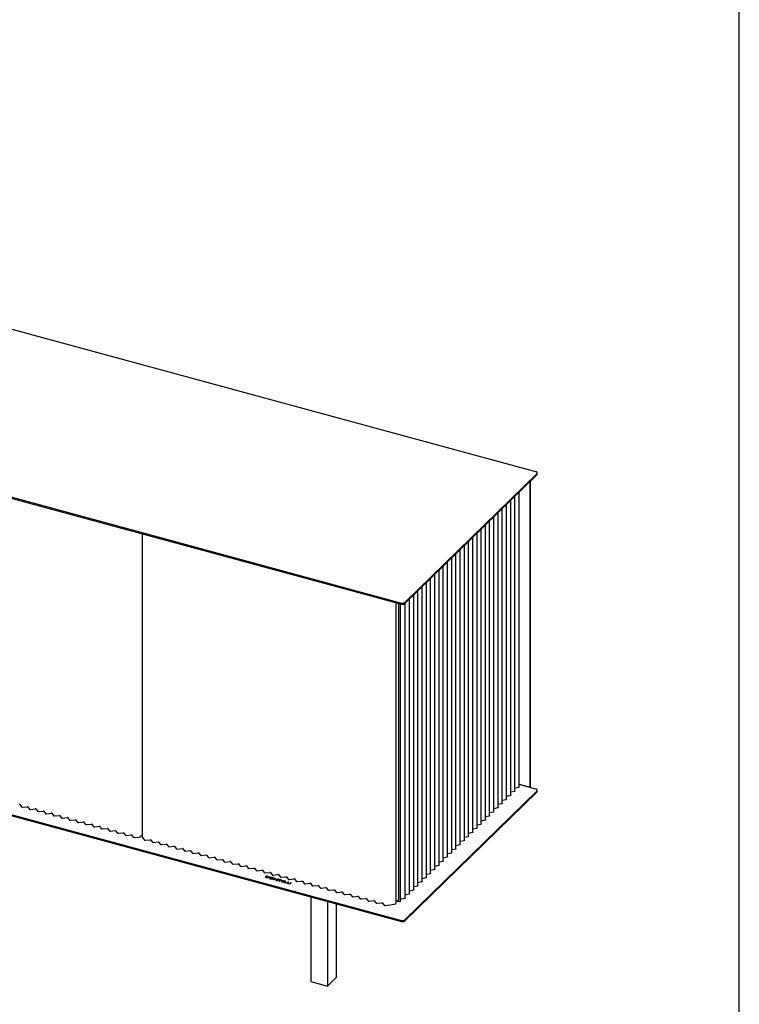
# Model space of a CAD drawing. Header units: millimetres. Extents: x 100 to 8300, y 100 to 5840.
# Tile 8 of 9: x 7145 to 8300, y 1436 to 3017. Entities that reach past the tile are written whole.
import ezdxf

# ---------------------------------------------------------------- set-up
doc = ezdxf.new("R2010")
doc.units = ezdxf.units.MM
doc.header["$LTSCALE"] = 20
doc.layers.add('SCHIZZI', color=9, linetype='Continuous')

msp = doc.modelspace()

# ---------------------------------------------------------------- linework, layer by layer
for p, q in [((7973.73, 2290.8), (5515.23, 2958.97)), ((5299.15, 2748.07), (7757.65, 2079.9)), ((5299.15, 2746.36), (7757.65, 2078.19)), ((7763.06, 2080.76), (7975.4, 2288.02)), ((7763.06, 2079.05), (7975.4, 2286.31)), ((7975.86, 2287.27), (7975.86, 2288.98)), ((7964.56, 1784.09), (7964.56, 2275.72)), ((7965.02, 1784.55), (7965.02, 2276.18)), ((7933.22, 1771.3), (7933.22, 2245.14)), ((7939.99, 1777.9), (7939.99, 2251.75)), ((7946.76, 1784.51), (7946.76, 2258.35)), ((5299.15, 2238.49), (7757.65, 1570.32)), ((5299.15, 2236.77), (7757.65, 1568.6)), ((7919.69, 1758.09), (7919.69, 2231.93)), ((7926.46, 1764.69), (7926.46, 2238.54)), ((7906.16, 1744.88), (7906.16, 2218.72)), ((7912.92, 1751.48), (7912.92, 2225.33)), ((7885.85, 1725.06), (7885.85, 2198.91)), ((7892.62, 1731.67), (7892.62, 2205.51)), ((7899.39, 1738.27), (7899.39, 2212.12)), ((7341.95, 2191.17), (7341.95, 1703.64)), ((7872.32, 1711.86), (7872.32, 2185.7)), ((7879.09, 1718.46), (7879.09, 2192.3)), ((7858.79, 1698.65), (7858.79, 2172.49)), ((7865.55, 1705.25), (7865.55, 2179.09)), ((7838.49, 1678.83), (7838.49, 2152.67)), ((7845.25, 1685.44), (7845.25, 2159.28)), ((7852.02, 1692.04), (7852.02, 2165.88)), ((7824.95, 1665.62), (7824.95, 2139.46)), ((7831.72, 1672.23), (7831.72, 2146.07)), ((7804.65, 1645.81), (7804.65, 2119.65)), ((7811.42, 1652.41), (7811.42, 2126.25)), ((7818.18, 1659.02), (7818.18, 2132.86)), ((7791.12, 1632.6), (7791.12, 2106.44)), ((7797.88, 1639.2), (7797.88, 2113.04)), ((7777.58, 1619.39), (7777.58, 2093.23)), ((7784.35, 1625.99), (7784.35, 2099.83)), ((7749.23, 1597.66), (7749.23, 2080.48)), ((7753.82, 1603.14), (7753.82, 2079.23)), ((7756.18, 1600.95), (7756.18, 2078.59)), ((7764.05, 1606.18), (7764.05, 2080.02)), ((7770.81, 1612.78), (7770.81, 2086.62)), ((7946.76, 1788.93), (7964.56, 1784.09)), ((7973.73, 1781.22), (7946.76, 1788.55)), ((7763.06, 1571.18), (7975.4, 1778.44)), ((7763.06, 1569.46), (7975.4, 1776.72)), ((7939.25, 1777.33), (7933.22, 1776.04)), ((7946.02, 1783.94), (7939.99, 1782.65)), ((7965.02, 1784.55), (7964.56, 1784.09)), ((7975.86, 1777.68), (7975.86, 1779.4)), ((7145.2, 1756.23), (7148.24, 1752.46)), ((7918.95, 1757.52), (7912.92, 1756.23)), ((7925.72, 1764.12), (7919.69, 1762.83)), ((7932.48, 1770.73), (7926.46, 1769.44)), ((7149.6, 1752.09), (7157.35, 1752.93)), ((7158.03, 1752.74), (7161.07, 1748.98)), ((7162.42, 1748.61), (7170.17, 1749.44)), ((7170.85, 1749.26), (7173.89, 1745.49)), ((7175.24, 1745.12), (7183, 1745.96)), ((7183.68, 1745.77), (7186.72, 1742)), ((7188.07, 1741.64), (7195.82, 1742.47)), ((7196.5, 1742.29), (7199.54, 1738.52)), ((7905.42, 1744.31), (7899.39, 1743.02)), ((7912.18, 1750.91), (7906.16, 1749.62)), ((7200.89, 1738.15), (7208.65, 1738.99)), ((7209.32, 1738.8), (7212.36, 1735.03)), ((7213.72, 1734.67), (7221.47, 1735.5)), ((7222.15, 1735.32), (7225.19, 1731.55)), ((7226.54, 1731.18), (7234.3, 1732.01)), ((7234.97, 1731.83), (7238.01, 1728.06)), ((7239.37, 1727.7), (7247.12, 1728.53)), ((7247.8, 1728.35), (7250.84, 1724.58)), ((7252.19, 1724.21), (7259.94, 1725.04)), ((7260.62, 1724.86), (7263.66, 1721.09)), ((7885.12, 1724.49), (7879.09, 1723.2)), ((7891.88, 1731.1), (7885.85, 1729.81)), ((7898.65, 1737.7), (7892.62, 1736.41)), ((7265.01, 1720.73), (7272.77, 1721.56)), ((7273.44, 1721.37), (7276.48, 1717.61)), ((7277.84, 1717.24), (7285.59, 1718.07)), ((7286.27, 1717.89), (7289.31, 1714.12)), ((7290.66, 1713.75), (7298.42, 1714.59)), ((7299.09, 1714.4), (7302.13, 1710.64)), ((7303.49, 1710.27), (7311.24, 1711.1)), ((7311.92, 1710.92), (7314.96, 1707.15)), ((7316.31, 1706.78), (7324.06, 1707.62)), ((7338.4, 1704.52), (7341.95, 1707.99)), ((7871.58, 1711.28), (7865.55, 1709.99)), ((7878.35, 1717.89), (7872.32, 1716.6)), ((7324.74, 1707.43), (7327.78, 1703.67)), ((7329.13, 1703.3), (7337.58, 1704.21)), ((7342.04, 1703.4), (7345.35, 1699.3)), ((7346.71, 1698.93), (7354.46, 1699.76)), ((7355.14, 1699.58), (7358.18, 1695.81)), ((7359.53, 1695.45), (7367.29, 1696.28)), ((7367.96, 1696.1), (7371, 1692.33)), ((7372.36, 1691.96), (7380.11, 1692.79)), ((7380.79, 1692.61), (7383.83, 1688.84)), ((7858.05, 1698.07), (7852.02, 1696.78)), ((7864.81, 1704.68), (7858.79, 1703.39)), ((7385.18, 1688.48), (7392.93, 1689.31)), ((7393.61, 1689.12), (7396.65, 1685.36)), ((7398, 1684.99), (7405.76, 1685.82)), ((7406.43, 1685.64), (7409.47, 1681.87)), ((7410.83, 1681.5), (7418.58, 1682.34)), ((7419.26, 1682.15), (7422.3, 1678.39)), ((7423.65, 1678.02), (7431.41, 1678.85)), ((7432.08, 1678.67), (7435.12, 1674.9)), ((7837.75, 1678.26), (7831.72, 1676.97)), ((7844.51, 1684.86), (7838.49, 1683.57)), ((7851.28, 1691.47), (7845.25, 1690.18)), ((7436.48, 1674.53), (7444.23, 1675.37)), ((7444.91, 1675.18), (7447.95, 1671.42)), ((7449.3, 1671.05), (7457.05, 1671.88)), ((7457.73, 1671.7), (7460.77, 1667.93)), ((7462.12, 1667.56), (7469.88, 1668.4)), ((7470.55, 1668.21), (7473.59, 1664.45)), ((7474.95, 1664.08), (7482.7, 1664.91)), ((7483.38, 1664.73), (7486.42, 1660.96)), ((7487.77, 1660.59), (7495.53, 1661.43)), ((7496.2, 1661.24), (7499.24, 1657.48)), ((7824.21, 1665.05), (7818.18, 1663.76)), ((7830.98, 1671.66), (7824.95, 1670.36)), ((7500.6, 1657.11), (7508.35, 1657.94)), ((7509.03, 1657.76), (7512.07, 1653.99)), ((7513.42, 1653.62), (7521.17, 1654.46)), ((7521.85, 1654.27), (7524.89, 1650.5)), ((7526.24, 1650.14), (7534, 1650.97)), ((7534.67, 1650.79), (7537.72, 1647.02)), ((7539.07, 1646.65), (7546.82, 1647.49)), ((7547.5, 1647.3), (7550.54, 1643.53)), ((7803.91, 1645.24), (7797.88, 1643.95)), ((7810.68, 1651.84), (7804.65, 1650.55)), ((7817.44, 1658.45), (7811.42, 1657.15)), ((7541.23, 1641.6), (7539.18, 1639.59)), ((7539.18, 1639.59), (7540.63, 1639.2)), ((7541.23, 1641.17), (7539.52, 1639.5)), ((7541.6, 1641.07), (7540.24, 1639.74)), ((7540.24, 1639.74), (7540.98, 1639.54)), ((7540.24, 1639.31), (7540.24, 1639.74)), ((7540.24, 1639.31), (7540.66, 1639.19)), ((7542.69, 1641.2), (7541.23, 1641.6)), ((7541.23, 1641.17), (7541.23, 1641.6)), ((7542.69, 1640.78), (7541.23, 1641.17)), ((7542.34, 1640.87), (7541.6, 1641.07)), ((7542.97, 1639.84), (7542.98, 1639.84)), ((7542.97, 1639.41), (7542.98, 1639.41)), ((7543.17, 1639.73), (7543.17, 1640.27)), ((7543.73, 1639.64), (7543.74, 1639.65)), ((7545.69, 1640.37), (7544.55, 1639.26)), ((7544.55, 1639.26), (7546.2, 1638.81)), ((7545.69, 1639.94), (7544.9, 1639.16)), ((7545.25, 1639.35), (7545.49, 1639.58)), ((7546.42, 1639.03), (7545.25, 1639.35)), ((7545.25, 1639.07), (7545.25, 1639.35)), ((7545.49, 1639.58), (7546.51, 1639.3)), ((7547.32, 1639.93), (7545.69, 1640.37)), ((7545.69, 1639.94), (7545.69, 1640.37)), ((7545.82, 1639.91), (7545.69, 1639.94)), ((7545.71, 1639.8), (7545.94, 1640.02)), ((7546.73, 1639.52), (7545.71, 1639.8)), ((7545.71, 1639.52), (7545.71, 1639.8)), ((7545.94, 1640.02), (7547.1, 1639.71)), ((7547.36, 1637.56), (7546.1, 1637.06)), ((7546.1, 1637.06), (7546.64, 1636.92)), ((7546.2, 1638.81), (7546.42, 1639.03)), ((7546.51, 1639.3), (7546.73, 1639.52)), ((7546.64, 1636.92), (7547.67, 1637.33)), ((7547.1, 1639.71), (7547.32, 1639.93)), ((7547.41, 1638.2), (7547.19, 1637.9)), ((7547.36, 1637.2), (7547.36, 1637.56)), ((7547.41, 1638.64), (7547.41, 1638.63)), ((7547.41, 1638.21), (7547.41, 1638.2)), ((7547.96, 1638.09), (7547.96, 1637.55)), ((7547.98, 1637.61), (7548.02, 1637.4)), ((7548.02, 1637.83), (7550.3, 1638.73)), ((7548.02, 1637.4), (7548.02, 1637.83)), ((7548.02, 1637.4), (7548.29, 1637.5)), ((7548.17, 1638.44), (7548.16, 1638.43)), ((7548.29, 1637.57), (7550.69, 1638.53)), ((7548.29, 1637.14), (7548.29, 1637.57)), ((7548.61, 1637), (7548.29, 1637.14)), ((7550.08, 1637.36), (7550.06, 1637.36)), ((7550.29, 1636.99), (7550.08, 1637.36)), ((7550.08, 1636.93), (7550.08, 1637.36)), ((7550.27, 1636.99), (7550.29, 1636.99)), ((7550.3, 1638.37), (7550.3, 1638.73)), ((7551.94, 1639.38), (7550.93, 1638.98)), ((7550.93, 1638.55), (7550.93, 1638.98)), ((7551.32, 1638.71), (7550.93, 1638.55)), ((7550.94, 1638.26), (7550.95, 1638.25)), ((7550.95, 1638.25), (7551.69, 1638.39)), ((7554.89, 1637.91), (7551.11, 1636.35)), ((7551.11, 1636.35), (7551.84, 1636.15)), ((7551.32, 1638.78), (7552.48, 1639.24)), ((7551.32, 1638.35), (7551.32, 1638.78)), ((7551.69, 1638.39), (7551.69, 1638.4)), ((7554.89, 1637.48), (7551.73, 1636.18)), ((7551.84, 1636.15), (7552.73, 1636.52)), ((7551.89, 1643.17), (7559.65, 1644)), ((7552.48, 1639.24), (7551.94, 1639.38)), ((7551.94, 1639.02), (7551.94, 1639.38)), ((7552.73, 1636.52), (7554.53, 1636.04)), ((7554.74, 1637.37), (7553.33, 1636.78)), ((7553.33, 1636.36), (7553.33, 1636.78)), ((7553.33, 1636.78), (7554.6, 1636.44)), ((7554.53, 1636.04), (7554.43, 1635.45)), ((7554.43, 1635.45), (7555.19, 1635.24)), ((7554.53, 1635.61), (7554.5, 1635.43)), ((7554.53, 1635.61), (7554.53, 1636.04)), ((7554.53, 1636.03), (7554.6, 1636.01)), ((7554.6, 1636.44), (7554.74, 1637.37)), ((7554.6, 1636.01), (7554.74, 1636.94)), ((7554.6, 1636.01), (7554.6, 1636.44)), ((7554.74, 1636.94), (7554.74, 1637.37)), ((7555.54, 1637.73), (7554.89, 1637.91)), ((7554.89, 1637.48), (7554.89, 1637.91)), ((7555.48, 1637.32), (7554.89, 1637.48)), ((7555.19, 1635.24), (7555.54, 1637.72)), ((7555.54, 1637.72), (7555.54, 1637.73)), ((7557.31, 1635.39), (7556.6, 1635.24)), ((7556.6, 1635.24), (7556.61, 1635.23)), ((7557.31, 1634.96), (7556.96, 1634.89)), ((7557.31, 1635.38), (7557.31, 1635.39)), ((7557.31, 1634.96), (7557.31, 1635.39)), ((7557.31, 1634.95), (7557.31, 1635.38)), ((7557.31, 1634.95), (7557.31, 1634.96)), ((7557.94, 1636.35), (7557.94, 1636.34)), ((7557.94, 1635.92), (7557.94, 1635.91)), ((7558.63, 1636.07), (7558.63, 1635.64)), ((7558.69, 1636.18), (7558.69, 1636.18)), ((7559.17, 1634.86), (7559.17, 1634.85)), ((7559.17, 1634.43), (7559.17, 1634.42)), ((7559.23, 1634.54), (7559.23, 1634.97)), ((7559.92, 1634.69), (7559.92, 1634.7)), ((7560.32, 1643.82), (7563.36, 1640.05)), ((7560.36, 1635.76), (7560.37, 1635.75)), ((7560.37, 1635.75), (7561.04, 1635.92)), ((7561.04, 1635.92), (7561.03, 1635.93)), ((7563.48, 1635.11), (7561.78, 1633.45)), ((7561.78, 1633.45), (7562.5, 1633.26)), ((7563.48, 1634.69), (7562.12, 1633.36)), ((7562.61, 1635.79), (7562.26, 1635.45)), ((7562.26, 1635.45), (7563.48, 1635.11)), ((7562.5, 1633.26), (7564.21, 1634.92)), ((7562.61, 1635.36), (7562.6, 1635.35)), ((7565.78, 1634.93), (7562.61, 1635.79)), ((7562.61, 1635.36), (7562.61, 1635.79)), ((7565.44, 1634.59), (7562.61, 1635.36)), ((7563.48, 1634.69), (7563.48, 1635.11)), ((7564.21, 1634.92), (7565.43, 1634.59)), ((7564.72, 1639.68), (7572.47, 1640.51)), ((7567.28, 1634.52), (7565.23, 1632.51)), ((7565.23, 1632.51), (7568.15, 1631.72)), ((7565.43, 1634.59), (7565.78, 1634.93)), ((7567.28, 1634.09), (7565.57, 1632.42)), ((7566.29, 1632.65), (7566.81, 1633.16)), ((7568.49, 1632.05), (7566.29, 1632.65)), ((7566.29, 1632.23), (7566.29, 1632.65)), ((7566.81, 1633.16), (7568.75, 1632.64)), ((7567.15, 1633.5), (7567.66, 1633.99)), ((7569.09, 1632.97), (7567.15, 1633.5)), ((7567.15, 1633.07), (7567.15, 1633.5)), ((7570.18, 1633.73), (7567.28, 1634.52)), ((7567.28, 1634.09), (7567.28, 1634.52)), ((7567.66, 1633.99), (7567.28, 1634.09)), ((7567.66, 1633.99), (7569.84, 1633.4)), ((7568.15, 1631.72), (7568.49, 1632.05)), ((7568.75, 1632.64), (7569.09, 1632.97)), ((7571.8, 1633.29), (7569.75, 1631.29)), ((7569.75, 1631.29), (7572.49, 1630.54)), ((7569.84, 1633.4), (7570.18, 1633.73)), ((7571.8, 1632.86), (7570.09, 1631.19)), ((7570.81, 1631.43), (7572.52, 1633.1)), ((7572.84, 1630.88), (7570.81, 1631.43)), ((7570.81, 1631), (7570.81, 1631.43)), ((7572.49, 1630.54), (7570.81, 1631)), ((7572.52, 1633.1), (7571.8, 1633.29)), ((7571.8, 1632.86), (7571.8, 1633.29)), ((7572.17, 1632.76), (7571.8, 1632.86)), ((7572.49, 1630.54), (7572.84, 1630.88)), ((7573.15, 1640.33), (7576.19, 1636.56)), ((7576.04, 1632.14), (7573.98, 1630.14)), ((7573.98, 1630.14), (7576.73, 1629.39)), ((7576.04, 1631.71), (7574.33, 1630.04)), ((7575.04, 1630.28), (7576.75, 1631.95)), ((7577.07, 1629.73), (7575.04, 1630.28)), ((7575.04, 1629.85), (7575.04, 1630.28)), ((7576.73, 1629.39), (7575.04, 1629.85)), ((7576.75, 1631.95), (7576.04, 1632.14)), ((7576.04, 1631.71), (7576.04, 1632.14)), ((7576.41, 1631.61), (7576.04, 1631.71)), ((7576.73, 1629.39), (7577.07, 1629.73)), ((7577.54, 1636.2), (7585.29, 1637.03)), ((7580.31, 1630.98), (7578.26, 1628.97)), ((7578.26, 1628.97), (7578.97, 1628.78)), ((7580.31, 1630.55), (7578.6, 1628.88)), ((7578.97, 1628.78), (7581.03, 1630.78)), ((7581.03, 1630.78), (7580.31, 1630.98)), ((7580.31, 1630.55), (7580.31, 1630.98)), ((7580.68, 1630.45), (7580.31, 1630.55)), ((7585.97, 1636.85), (7589.01, 1633.08)), ((7590.36, 1632.71), (7598.12, 1633.54)), ((7598.8, 1633.36), (7601.84, 1629.59)), ((7603.19, 1629.22), (7610.94, 1630.06)), ((7611.62, 1629.87), (7614.66, 1626.11)), ((7790.38, 1632.03), (7784.35, 1630.74)), ((7797.14, 1638.63), (7791.12, 1637.34)), ((7616.01, 1625.74), (7623.77, 1626.57)), ((7624.44, 1626.39), (7627.48, 1622.62)), ((7628.84, 1622.25), (7636.59, 1623.09)), ((7637.27, 1622.9), (7640.31, 1619.14)), ((7641.66, 1618.77), (7649.41, 1619.6)), ((7650.09, 1619.42), (7653.13, 1615.65)), ((7654.48, 1615.28), (7662.24, 1616.12)), ((7662.92, 1615.93), (7665.96, 1612.17)), ((7776.84, 1618.82), (7770.81, 1617.53)), ((7783.61, 1625.42), (7777.58, 1624.13)), ((7612.56, 1608.04), (7612.56, 1471.99)), ((7639.1, 1600.82), (7639.1, 1464.78)), ((7653.1, 1597.02), (7653.1, 1478.44)), ((7667.31, 1611.8), (7675.06, 1612.63)), ((7675.74, 1612.45), (7678.78, 1608.68)), ((7680.13, 1608.31), (7687.89, 1609.15)), ((7688.56, 1608.96), (7691.6, 1605.2)), ((7692.96, 1604.83), (7700.71, 1605.66)), ((7701.39, 1605.48), (7704.43, 1601.71)), ((7705.78, 1601.34), (7713.54, 1602.18)), ((7714.21, 1601.99), (7717.25, 1598.22)), ((7718.61, 1597.86), (7726.36, 1598.69)), ((7727.04, 1598.51), (7730.08, 1594.74)), ((7740.32, 1595.34), (7748.49, 1597.09)), ((7749.23, 1602.16), (7752.86, 1602.53)), ((7754.41, 1600.4), (7749.23, 1601.81)), ((7763.31, 1605.61), (7756.18, 1604.08)), ((7770.07, 1612.21), (7764.05, 1610.92)), ((7731.43, 1594.37), (7740.1, 1595.3)), ((7612.56, 1471.99), (7639.1, 1464.78)), ((7639.1, 1464.78), (7653.1, 1478.44))]:
    msp.add_line(p, q)
at = {"flags": 128}
for points in [[(7975.4, 2288.02), (7975.7, 2288.4), (7975.85, 2288.79), (7975.84, 2289.2), (7975.69, 2289.59), (7975.38, 2289.96), (7974.94, 2290.3), (7974.39, 2290.58), (7973.73, 2290.8)], [(7933.22, 1771.3), (7933.21, 1771.21), (7933.17, 1771.11), (7933.09, 1771.01), (7932.97, 1770.92), (7932.83, 1770.84), (7932.67, 1770.78), (7932.48, 1770.73)], [(7939.99, 1777.9), (7939.98, 1777.82), (7939.93, 1777.71), (7939.85, 1777.62), (7939.74, 1777.53), (7939.6, 1777.45), (7939.44, 1777.38), (7939.25, 1777.33)], [(7946.76, 1784.51), (7946.75, 1784.42), (7946.7, 1784.32), (7946.62, 1784.22), (7946.51, 1784.13), (7946.37, 1784.05), (7946.2, 1783.99), (7946.02, 1783.94)], [(7975.4, 1778.44), (7975.7, 1778.81), (7975.85, 1779.21), (7975.84, 1779.61), (7975.69, 1780.01), (7975.38, 1780.38), (7974.94, 1780.71), (7974.39, 1781), (7973.73, 1781.22)], [(7919.69, 1758.09), (7919.68, 1758), (7919.63, 1757.9), (7919.55, 1757.8), (7919.44, 1757.71), (7919.3, 1757.63), (7919.13, 1757.57), (7918.95, 1757.52)], [(7926.46, 1764.69), (7926.45, 1764.61), (7926.4, 1764.5), (7926.32, 1764.41), (7926.21, 1764.32), (7926.07, 1764.24), (7925.9, 1764.17), (7925.72, 1764.12)], [(7906.16, 1744.88), (7906.14, 1744.79), (7906.1, 1744.69), (7906.02, 1744.59), (7905.91, 1744.5), (7905.76, 1744.42), (7905.6, 1744.36), (7905.42, 1744.31)], [(7912.92, 1751.48), (7912.91, 1751.4), (7912.86, 1751.29), (7912.78, 1751.2), (7912.67, 1751.11), (7912.53, 1751.03), (7912.37, 1750.96), (7912.18, 1750.91)], [(7885.85, 1725.06), (7885.84, 1724.98), (7885.8, 1724.87), (7885.72, 1724.78), (7885.6, 1724.69), (7885.46, 1724.61), (7885.3, 1724.54), (7885.12, 1724.49)], [(7892.62, 1731.67), (7892.61, 1731.58), (7892.56, 1731.48), (7892.48, 1731.38), (7892.37, 1731.29), (7892.23, 1731.21), (7892.07, 1731.15), (7891.88, 1731.1)], [(7899.39, 1738.27), (7899.38, 1738.19), (7899.33, 1738.08), (7899.25, 1737.99), (7899.14, 1737.9), (7899, 1737.82), (7898.83, 1737.75), (7898.65, 1737.7)], [(7872.32, 1711.86), (7872.31, 1711.77), (7872.26, 1711.66), (7872.18, 1711.57), (7872.07, 1711.48), (7871.93, 1711.4), (7871.76, 1711.33), (7871.58, 1711.28)], [(7879.09, 1718.46), (7879.08, 1718.37), (7879.03, 1718.27), (7878.95, 1718.17), (7878.84, 1718.08), (7878.7, 1718), (7878.53, 1717.94), (7878.35, 1717.89)], [(7852.02, 1692.04), (7852.01, 1691.95), (7851.96, 1691.85), (7851.88, 1691.75), (7851.77, 1691.66), (7851.63, 1691.58), (7851.46, 1691.52), (7851.28, 1691.47)], [(7858.79, 1698.65), (7858.77, 1698.56), (7858.73, 1698.46), (7858.65, 1698.36), (7858.54, 1698.27), (7858.4, 1698.19), (7858.23, 1698.12), (7858.05, 1698.07)], [(7865.55, 1705.25), (7865.54, 1705.16), (7865.5, 1705.06), (7865.41, 1704.96), (7865.3, 1704.87), (7865.16, 1704.79), (7865, 1704.73), (7864.81, 1704.68)], [(7838.49, 1678.83), (7838.47, 1678.74), (7838.43, 1678.64), (7838.35, 1678.54), (7838.23, 1678.45), (7838.09, 1678.37), (7837.93, 1678.31), (7837.75, 1678.26)], [(7845.25, 1685.44), (7845.24, 1685.35), (7845.19, 1685.25), (7845.11, 1685.15), (7845, 1685.06), (7844.86, 1684.98), (7844.7, 1684.91), (7844.51, 1684.86)], [(7824.95, 1665.62), (7824.94, 1665.53), (7824.89, 1665.43), (7824.81, 1665.33), (7824.7, 1665.24), (7824.56, 1665.16), (7824.4, 1665.1), (7824.21, 1665.05)], [(7831.72, 1672.23), (7831.71, 1672.14), (7831.66, 1672.04), (7831.58, 1671.94), (7831.47, 1671.85), (7831.33, 1671.77), (7831.16, 1671.7), (7830.98, 1671.66)], [(7804.65, 1645.81), (7804.64, 1645.72), (7804.59, 1645.62), (7804.51, 1645.52), (7804.4, 1645.43), (7804.26, 1645.35), (7804.09, 1645.28), (7803.91, 1645.24)], [(7811.42, 1652.41), (7811.41, 1652.32), (7811.36, 1652.22), (7811.28, 1652.12), (7811.17, 1652.03), (7811.03, 1651.95), (7810.86, 1651.89), (7810.68, 1651.84)], [(7818.18, 1659.02), (7818.17, 1658.93), (7818.13, 1658.83), (7818.05, 1658.73), (7817.93, 1658.64), (7817.79, 1658.56), (7817.63, 1658.49), (7817.44, 1658.45)], [(7791.12, 1632.6), (7791.1, 1632.51), (7791.06, 1632.41), (7790.98, 1632.31), (7790.86, 1632.22), (7790.72, 1632.14), (7790.56, 1632.08), (7790.38, 1632.03)], [(7797.88, 1639.2), (7797.87, 1639.12), (7797.82, 1639.01), (7797.74, 1638.91), (7797.63, 1638.82), (7797.49, 1638.74), (7797.33, 1638.68), (7797.14, 1638.63)], [(7770.81, 1612.78), (7770.8, 1612.7), (7770.76, 1612.59), (7770.68, 1612.49), (7770.56, 1612.4), (7770.42, 1612.33), (7770.26, 1612.26), (7770.07, 1612.21)], [(7777.58, 1619.39), (7777.57, 1619.3), (7777.52, 1619.2), (7777.44, 1619.1), (7777.33, 1619.01), (7777.19, 1618.93), (7777.03, 1618.87), (7776.84, 1618.82)], [(7784.35, 1625.99), (7784.34, 1625.91), (7784.29, 1625.8), (7784.21, 1625.7), (7784.1, 1625.61), (7783.96, 1625.54), (7783.79, 1625.47), (7783.61, 1625.42)], [(7748.49, 1597.09), (7748.68, 1597.14), (7748.84, 1597.2), (7748.98, 1597.28), (7749.1, 1597.37), (7749.18, 1597.47), (7749.22, 1597.57), (7749.23, 1597.66)], [(7752.86, 1602.53), (7753.21, 1602.6), (7753.5, 1602.71), (7753.7, 1602.87), (7753.81, 1603.05), (7753.82, 1603.14)], [(7756.18, 1600.95), (7756.16, 1600.86), (7756.07, 1600.69), (7755.89, 1600.55), (7755.65, 1600.44), (7755.36, 1600.37), (7755.04, 1600.33), (7754.72, 1600.35), (7754.41, 1600.4)], [(7764.05, 1606.18), (7764.04, 1606.09), (7763.99, 1605.99), (7763.91, 1605.89), (7763.8, 1605.8), (7763.66, 1605.72), (7763.49, 1605.66), (7763.31, 1605.61)]]:
    msp.add_lwpolyline(points, dxfattribs=at)
for centre, radius, start, end in [((7974.54, 2287.31), 1.33, 310.64064, 357.99746), ((7759.48, 2085.79), 6.16, 252.69603, 305.39891), ((7759.48, 2084.08), 6.16, 252.69603, 305.39891), ((7974.54, 1777.73), 1.33, 310.64064, 357.99746), ((7144.67, 1755.61), 0.813, 49.2337, 100.35728), ((7149.3, 1753.69), 1.63, 229.2337, 280.35728), ((7157.5, 1752.13), 0.813, 49.2337, 100.35728), ((7162.13, 1750.21), 1.63, 229.2337, 280.35728), ((7170.32, 1748.64), 0.813, 49.2337, 100.35728), ((7174.95, 1746.72), 1.63, 229.2337, 280.35728), ((7183.15, 1745.16), 0.813, 49.2337, 100.35728), ((7187.78, 1743.24), 1.63, 229.2337, 280.35728), ((7195.97, 1741.67), 0.813, 49.2337, 100.35728), ((7200.6, 1739.75), 1.63, 229.2337, 280.35728), ((7208.79, 1738.19), 0.813, 49.2337, 100.35728), ((7213.42, 1736.26), 1.63, 229.2337, 280.35728), ((7221.62, 1734.7), 0.813, 49.2337, 100.35728), ((7226.25, 1732.78), 1.63, 229.2337, 280.35728), ((7234.44, 1731.22), 0.813, 49.2337, 100.35728), ((7239.07, 1729.29), 1.63, 229.2337, 280.35728), ((7247.27, 1727.73), 0.813, 49.2337, 100.35728), ((7251.9, 1725.81), 1.63, 229.2337, 280.35728), ((7260.09, 1724.24), 0.813, 49.2337, 100.35728), ((7264.72, 1722.32), 1.63, 229.2337, 280.35728), ((7272.91, 1720.76), 0.813, 49.2337, 100.35728), ((7277.55, 1718.84), 1.63, 229.2337, 280.35728), ((7285.74, 1717.27), 0.813, 49.2337, 100.35728), ((7290.37, 1715.35), 1.63, 229.2337, 280.35728), ((7298.56, 1713.79), 0.813, 49.2337, 100.35728), ((7303.19, 1711.87), 1.63, 229.2337, 280.35728), ((7311.39, 1710.3), 0.813, 49.2337, 100.35728), ((7324.21, 1706.82), 0.813, 49.2337, 100.35728), ((7316.02, 1708.38), 1.63, 229.2337, 280.35728), ((7328.84, 1704.9), 1.63, 229.2337, 280.35728), ((7337.51, 1705.62), 1.41, 273.13834, 309.26446), ((7342.32, 1703.65), 0.375, 181.34293, 221.0128), ((7346.42, 1700.53), 1.63, 229.2337, 280.35728), ((7354.61, 1698.97), 0.813, 49.2337, 100.35728), ((7359.24, 1697.04), 1.63, 229.2337, 280.35728), ((7367.43, 1695.48), 0.813, 49.2337, 100.35728), ((7372.06, 1693.56), 1.63, 229.2337, 280.35728), ((7380.26, 1691.99), 0.813, 49.2337, 100.35728), ((7384.89, 1690.07), 1.63, 229.2337, 280.35728), ((7393.08, 1688.51), 0.813, 49.2337, 100.35728), ((7397.71, 1686.59), 1.63, 229.2337, 280.35728), ((7405.9, 1685.02), 0.813, 49.2337, 100.35728), ((7410.54, 1683.1), 1.63, 229.2337, 280.35728), ((7418.73, 1681.54), 0.813, 49.2337, 100.35728), ((7423.36, 1679.62), 1.63, 229.2337, 280.35728), ((7431.55, 1678.05), 0.813, 49.2337, 100.35728), ((7436.18, 1676.13), 1.63, 229.2337, 280.35728), ((7444.38, 1674.57), 0.813, 49.2337, 100.35728), ((7449.01, 1672.65), 1.63, 229.2337, 280.35728), ((7457.2, 1671.08), 0.813, 49.2337, 100.35728), ((7461.83, 1669.16), 1.63, 229.2337, 280.35728), ((7470.02, 1667.6), 0.813, 49.2337, 100.35728), ((7474.66, 1665.68), 1.63, 229.2337, 280.35728), ((7482.85, 1664.11), 0.813, 49.2337, 100.35728), ((7487.48, 1662.19), 1.63, 229.2337, 280.35728), ((7495.67, 1660.63), 0.813, 49.2337, 100.35728), ((7500.3, 1658.71), 1.63, 229.2337, 280.35728), ((7508.5, 1657.14), 0.813, 49.2337, 100.35728), ((7513.13, 1655.22), 1.63, 229.2337, 280.35728), ((7521.32, 1653.66), 0.813, 49.2337, 100.35728), ((7525.95, 1651.74), 1.63, 229.2337, 280.35728), ((7534.14, 1650.17), 0.813, 49.2337, 100.35728), ((7538.78, 1648.25), 1.63, 229.2337, 280.35728), ((7546.97, 1646.69), 0.813, 49.2337, 100.35728), ((7551.6, 1644.76), 1.63, 229.2337, 280.35728), ((7559.79, 1643.2), 0.813, 49.2337, 100.35728), ((7564.42, 1641.28), 1.63, 229.2337, 280.35728), ((7572.62, 1639.72), 0.813, 49.2337, 100.35728), ((7577.25, 1637.79), 1.63, 229.2337, 280.35728), ((7585.44, 1636.23), 0.813, 49.2337, 100.35728), ((7590.07, 1634.31), 1.63, 229.2337, 280.35728), ((7598.26, 1632.74), 0.813, 49.2337, 100.35728), ((7602.9, 1630.82), 1.63, 229.2337, 280.35728), ((7611.09, 1629.26), 0.813, 49.2337, 100.35728), ((7615.72, 1627.34), 1.63, 229.2337, 280.35728), ((7623.91, 1625.77), 0.813, 49.2337, 100.35728), ((7628.54, 1623.85), 1.63, 229.2337, 280.35728), ((7636.74, 1622.29), 0.813, 49.2337, 100.35728), ((7641.37, 1620.37), 1.63, 229.2337, 280.35728), ((7649.56, 1618.8), 0.813, 49.2337, 100.35728), ((7654.19, 1616.88), 1.63, 229.2337, 280.35728), ((7662.38, 1615.32), 0.813, 49.2337, 100.35728), ((7667.02, 1613.4), 1.63, 229.2337, 280.35728), ((7675.21, 1611.83), 0.813, 49.2337, 100.35728), ((7679.84, 1609.91), 1.63, 229.2337, 280.35728), ((7688.03, 1608.35), 0.813, 49.2337, 100.35728), ((7692.66, 1606.43), 1.63, 229.2337, 280.35728), ((7700.86, 1604.86), 0.813, 49.2337, 100.35728), ((7705.49, 1602.94), 1.63, 229.2337, 280.35728), ((7713.68, 1601.38), 0.813, 49.2337, 100.35728), ((7718.31, 1599.46), 1.63, 229.2337, 280.35728), ((7726.51, 1597.89), 0.813, 49.2337, 100.35728), ((7731.14, 1595.97), 1.63, 229.2337, 280.35728), ((7739.88, 1597.4), 2.11, 276.0791, 282.01585), ((7759.48, 1576.2), 6.16, 252.69603, 305.39891), ((7759.48, 1574.49), 6.16, 252.69603, 305.39891)]:
    msp.add_arc(centre, radius, start, end)
for points, knots in [([(7540.63, 1639.2), (7540.97, 1639.13), (7541.6, 1639), (7542.56, 1639.07), (7543.3, 1639.3), (7543.58, 1639.52), (7543.73, 1639.64)], [0, 0, 0, 0, 0.29617665, 0.56640155, 0.77688212, 1, 1, 1, 1]), ([(7540.98, 1639.54), (7541.19, 1639.49), (7541.6, 1639.41), (7542.22, 1639.46), (7542.69, 1639.61), (7542.88, 1639.76), (7542.97, 1639.84)], [0, 0, 0, 0, 0.293871, 0.5608682, 0.7719073, 1, 1, 1, 1]), ([(7542.98, 1639.84), (7543.06, 1639.95), (7543.22, 1640.16), (7543.11, 1640.48), (7542.79, 1640.72), (7542.5, 1640.82), (7542.34, 1640.87)], [0, 0, 0, 0, 0.2871229, 0.5522893, 0.766205, 1, 1, 1, 1]), ([(7542.36, 1639.09), (7542.46, 1639.12), (7542.72, 1639.2), (7542.88, 1639.33), (7542.97, 1639.41)], [0, 0, 0, 0, 0.39839493, 1, 1, 1, 1]), ([(7543.74, 1639.65), (7543.86, 1639.81), (7544.09, 1640.13), (7543.88, 1640.6), (7543.39, 1640.98), (7542.93, 1641.13), (7542.69, 1641.2)], [0, 0, 0, 0, 0.279532, 0.5454242, 0.7630634, 1, 1, 1, 1]), ([(7543.98, 1639.74), (7543.95, 1639.9), (7543.89, 1640.18), (7543.38, 1640.55), (7542.93, 1640.7), (7542.69, 1640.78)], [0, 0, 0, 0, 0.3534255, 0.6629887, 1, 1, 1, 1]), ([(7542.98, 1639.41), (7543.09, 1639.52), (7543.21, 1639.64), (7543.16, 1639.77), (7543.15, 1639.78)], [0, 0, 0, 0, 0.8997441, 1, 1, 1, 1]), ([(7547.41, 1638.63), (7547.32, 1638.53), (7547.16, 1638.34), (7547.08, 1637.96), (7547.26, 1637.71), (7547.36, 1637.56)], [0, 0, 0, 0, 0.2957242, 0.575371, 1, 1, 1, 1]), ([(7550.93, 1638.98), (7550.85, 1639.01), (7550.74, 1639.05), (7550.6, 1639.1), (7550.54, 1639.12), (7550.51, 1639.12), (7550.49, 1639.13), (7550.49, 1639.13), (7550.48, 1639.13), (7550.48, 1639.13), (7550.48, 1639.13), (7550.48, 1639.13), (7550.21, 1639.2), (7549.63, 1639.3), (7548.73, 1639.25), (7547.92, 1639.03), (7547.58, 1638.77), (7547.41, 1638.64)], [0, 0, 0, 0, 0.0692641, 0.102088, 0.1170424, 0.1237265, 0.1266881, 0.1279952, 0.1285711, 0.1288247, 0.1289363, 0.1289854, 0.129024, 0.3530678, 0.564112, 0.7753896, 1, 1, 1, 1]), ([(7548.92, 1638.8), (7548.86, 1638.8), (7548.51, 1638.79), (7547.92, 1638.59), (7547.59, 1638.34), (7547.41, 1638.21)], [0, 0, 0, 0, 0.0903511, 0.5312635, 1, 1, 1, 1]), ([(7547.67, 1637.33), (7547.74, 1637.29), (7547.89, 1637.21), (7548.18, 1637.1), (7548.66, 1636.97), (7549.41, 1636.87), (7549.98, 1636.95), (7550.27, 1636.99)], [0, 0, 0, 0, 0.1070173, 0.2171799, 0.3844467, 0.6825263, 1, 1, 1, 1]), ([(7548.16, 1638.43), (7548.07, 1638.32), (7547.91, 1638.12), (7547.99, 1637.91), (7548.02, 1637.83)], [0, 0, 0, 0, 0.5786018, 1, 1, 1, 1]), ([(7550.3, 1638.73), (7550.27, 1638.75), (7550.23, 1638.76), (7550.17, 1638.78), (7550.15, 1638.79), (7550.14, 1638.79), (7550.13, 1638.79), (7550.13, 1638.79), (7550.13, 1638.79), (7550.13, 1638.79), (7550.13, 1638.79), (7550.13, 1638.79), (7549.96, 1638.84), (7549.59, 1638.89), (7549.02, 1638.85), (7548.5, 1638.7), (7548.28, 1638.53), (7548.17, 1638.44)], [0, 0, 0, 0, 0.0458801, 0.0662498, 0.075289, 0.0792849, 0.0810471, 0.0818233, 0.0821649, 0.0823153, 0.0823815, 0.0824106, 0.0824335, 0.3112586, 0.5307913, 0.7562229, 1, 1, 1, 1]), ([(7550.06, 1637.36), (7549.93, 1637.34), (7549.68, 1637.31), (7549.29, 1637.3), (7548.94, 1637.34), (7548.59, 1637.42), (7548.4, 1637.51), (7548.29, 1637.57)], [0, 0, 0, 0, 0.2086835, 0.4014828, 0.5984123, 0.7578028, 1, 1, 1, 1]), ([(7550.93, 1638.55), (7550.85, 1638.58), (7550.74, 1638.63), (7550.6, 1638.67), (7550.54, 1638.69), (7550.51, 1638.69), (7550.49, 1638.7), (7550.49, 1638.7), (7550.48, 1638.7), (7550.48, 1638.7), (7550.48, 1638.7), (7550.48, 1638.7), (7550.43, 1638.72), (7550.37, 1638.72), (7550.3, 1638.73)], [0, 0, 0, 0, 0.3962548, 0.5840378, 0.6695911, 0.7078304, 0.7247735, 0.7322515, 0.7355462, 0.7369968, 0.7376352, 0.7379162, 0.7381369, 1, 1, 1, 1]), ([(7550.69, 1638.53), (7550.74, 1638.48), (7550.84, 1638.39), (7550.91, 1638.3), (7550.94, 1638.26)], [0, 0, 0, 0, 0.5348435, 1, 1, 1, 1]), ([(7551.69, 1638.4), (7551.64, 1638.47), (7551.54, 1638.61), (7551.39, 1638.72), (7551.32, 1638.78)], [0, 0, 0, 0, 0.5342378, 1, 1, 1, 1]), ([(7556.61, 1635.23), (7556.72, 1635.11), (7556.93, 1634.88), (7557.49, 1634.58), (7558.2, 1634.37), (7558.98, 1634.31), (7559.61, 1634.45), (7559.81, 1634.61), (7559.92, 1634.69)], [0, 0, 0, 0, 0.1759074, 0.3484954, 0.5452361, 0.7483254, 0.8703401, 1, 1, 1, 1]), ([(7559.17, 1634.85), (7559.12, 1634.82), (7559.03, 1634.76), (7558.8, 1634.72), (7558.53, 1634.73), (7558.24, 1634.79), (7557.9, 1634.91), (7557.55, 1635.1), (7557.4, 1635.28), (7557.31, 1635.38)], [0, 0, 0, 0, 0.0886001, 0.1775904, 0.2803753, 0.4039243, 0.5463947, 0.7592876, 1, 1, 1, 1]), ([(7557.93, 1634.48), (7557.81, 1634.54), (7557.54, 1634.67), (7557.4, 1634.85), (7557.31, 1634.95)], [0, 0, 0, 0, 0.4515932, 1, 1, 1, 1]), ([(7557.94, 1636.34), (7557.88, 1636.28), (7557.78, 1636.16), (7557.77, 1635.96), (7557.99, 1635.67), (7558.35, 1635.51), (7558.62, 1635.38)], [0, 0, 0, 0, 0.1872531, 0.3476527, 0.509467, 1, 1, 1, 1]), ([(7561.03, 1635.93), (7560.95, 1636.02), (7560.77, 1636.2), (7560.37, 1636.41), (7559.88, 1636.58), (7559.32, 1636.69), (7558.75, 1636.69), (7558.25, 1636.57), (7558.04, 1636.42), (7557.94, 1636.35)], [0, 0, 0, 0, 0.1460704, 0.2887682, 0.4377557, 0.5951452, 0.7341478, 0.8644717, 1, 1, 1, 1]), ([(7558.79, 1636.24), (7558.78, 1636.24), (7558.59, 1636.24), (7558.25, 1636.14), (7558.05, 1635.99), (7557.94, 1635.92)], [0, 0, 0, 0, 0.0365335, 0.5088363, 1, 1, 1, 1]), ([(7559.28, 1635.63), (7559.14, 1635.69), (7558.91, 1635.8), (7558.67, 1635.95), (7558.61, 1636.08), (7558.66, 1636.15), (7558.69, 1636.18)], [0, 0, 0, 0, 0.4294113, 0.7007161, 0.8502874, 1, 1, 1, 1]), ([(7558.62, 1635.38), (7558.76, 1635.32), (7558.98, 1635.22), (7559.21, 1635.07), (7559.25, 1634.94), (7559.2, 1634.89), (7559.17, 1634.86)], [0, 0, 0, 0, 0.4490962, 0.7176787, 0.8608801, 1, 1, 1, 1]), ([(7559.28, 1635.2), (7559.14, 1635.27), (7558.91, 1635.37), (7558.66, 1635.52), (7558.64, 1635.61), (7558.63, 1635.64)], [0, 0, 0, 0, 0.5169748, 0.8436026, 1, 1, 1, 1]), ([(7558.69, 1636.18), (7558.73, 1636.21), (7558.82, 1636.27), (7559.04, 1636.31), (7559.28, 1636.3), (7559.63, 1636.23), (7560.05, 1636.05), (7560.25, 1635.86), (7560.36, 1635.76)], [0, 0, 0, 0, 0.0943892, 0.189365, 0.2976915, 0.4258978, 0.6931705, 1, 1, 1, 1]), ([(7559.22, 1634.54), (7559.23, 1634.53), (7559.24, 1634.49), (7559.2, 1634.46), (7559.17, 1634.43)], [0, 0, 0, 0, 0.2037095, 1, 1, 1, 1]), ([(7559.92, 1634.7), (7559.99, 1634.78), (7560.12, 1634.94), (7559.99, 1635.21), (7559.69, 1635.43), (7559.42, 1635.56), (7559.28, 1635.63)], [0, 0, 0, 0, 0.2440399, 0.4814505, 0.7097813, 1, 1, 1, 1]), ([(7559.98, 1634.73), (7559.98, 1634.74), (7559.94, 1634.84), (7559.67, 1635), (7559.42, 1635.13), (7559.28, 1635.2)], [0, 0, 0, 0, 0.0792955, 0.4847056, 1, 1, 1, 1]), ([(7560.64, 1635.82), (7560.55, 1635.87), (7560.34, 1636), (7560.01, 1636.12), (7559.76, 1636.16), (7559.71, 1636.17)], [0, 0, 0, 0, 0.3453549, 0.8437795, 1, 1, 1, 1])]:
    msp.add_open_spline(points, degree=3, knots=knots)
at = {"layer": 'SCHIZZI'}
msp.add_line((8300, 100), (8299.61, 5840), dxfattribs=at)

doc.saveas('drawing.dxf')
